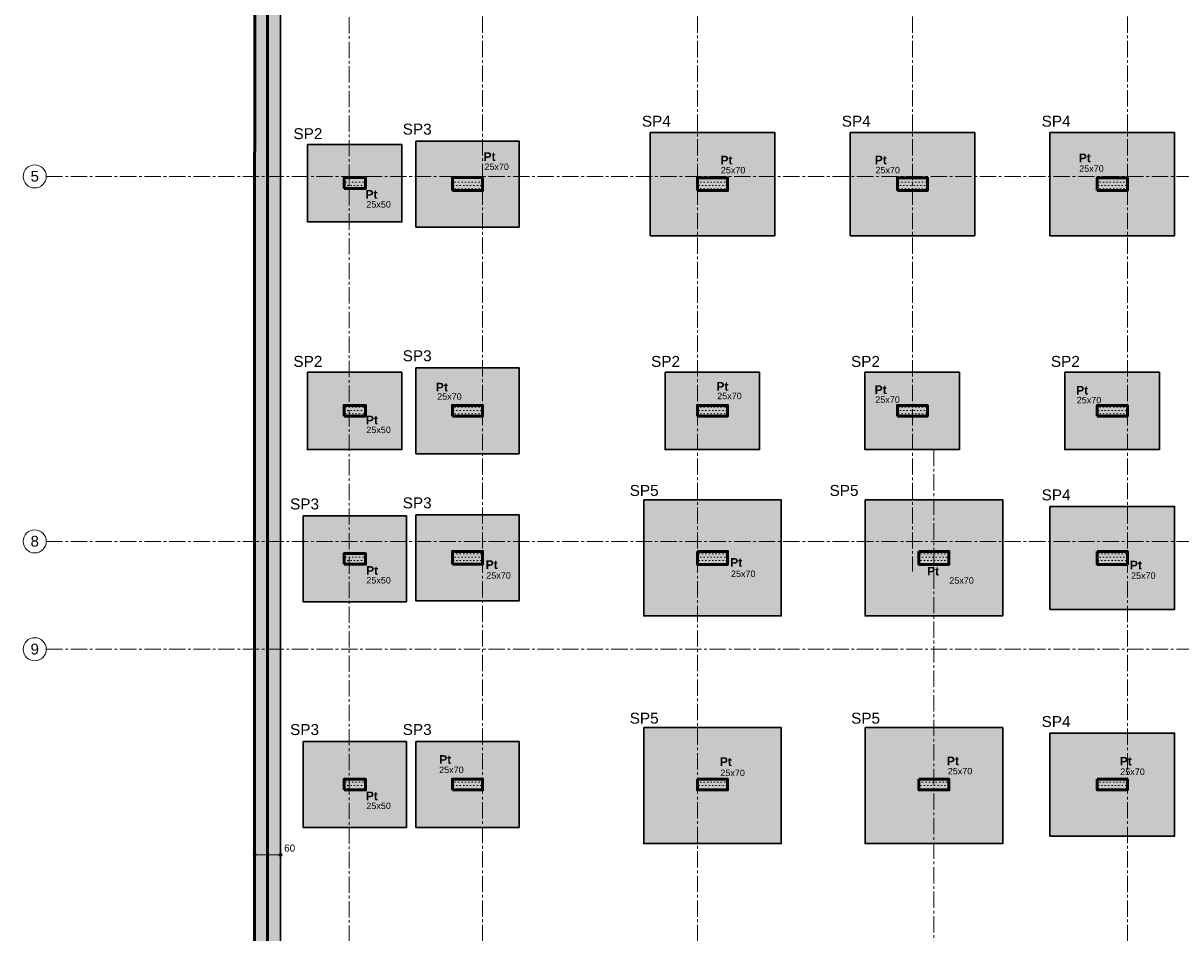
# Model space of a CAD drawing. Header units: millimetres. Extents: x -6159 to 201309, y -25780 to 10326.
# Tile 4 of 128: x -5736 to -3043, y -8891 to -6774. Entities that reach past the tile are written whole.
import ezdxf

# ---------------------------------------------------------------- set-up
doc = ezdxf.new("R2010")
doc.units = ezdxf.units.MM
doc.header["$PDMODE"] = 34
doc.header["$PDSIZE"] = 5
doc.linetypes.add('Axes', pattern=[28.575, 19.05, -3.175, 3.175, -3.175])
doc.linetypes.add('Caché', pattern=[9.525, 6.35, -3.175])
doc.layers.get('DEFPOINTS').update_dxf_attribs({"color": 251})
for name, color, linetype, lineweight in [('A-Kube-Axes', 6, 'Axes', 18), ('A-Kube-Cotations', 7, 'Continuous', 9), ('A-Kube-Textes', 3, 'Continuous', 30), ('K_6_B2- Semelle ponctuelle (SP)', 3, 'Continuous', 30), ('K_6_B3 - Semelle Filante (SF)', 3, 'Continuous', 30), ('S-Kube-Hachure-Impact', 4, 'Caché', 20), ('S-Kube-Stucture coupée', 1, 'Continuous', 50)]:
    doc.layers.add(name, color=color, linetype=linetype, lineweight=lineweight)
doc.layers.add('S-Kube-Pochage coupé', color=252, linetype='Continuous', transparency=0.5)
doc.layers.add('S-Kube-Pochage vu', color=254, linetype='Continuous', transparency=0.5)
doc.styles.add('Arial', font='arial.ttf')
doc.dimstyles.new('75e', dxfattribs={"dimscale": 7.5, "dimtxt": 2.2, "dimasz": 0.15, "dimexe": 2, "dimexo": 3, "dimgap": 0.5, "dimtad": 1, "dimdec": 1, "dimrnd": 0.5, "dimzin": 12, "dimdsep": 46, "dimtxsty": 'Arial', "dimblk1": 'ROND30', "dimblk2": 'ROND30', "dimsah": 1, "dimcen": 1.5, "dimclrd": 256, "dimclre": 256, "dimclrt": 256, "dimadec": 3, "dimazin": 3, "dimtfac": 1, "dimtdec": 1, "dimtmove": 0, "dimatfit": 0, "dimldrblk": 'ROND30', "dimfxl": 5, "dimfxlon": 1, "dimtolj": 1, "dimtzin": 4, "dimlwd": -1, "dimlwe": -1, "dimarcsym": 0})

# ---------------------------------------------------------------- blocks, each defined once
blk = doc.blocks.new('240014 - AXES S-2  S-1')
at = {"layer": 'A-Kube-Axes', "ltscale": 2}
for points in [[(21425.9, -4701.1), (21425.9, -12922.7)], [(21925.9, -4701.1), (21925.9, -12922.7)], [(22425.9, -4701.1), (22425.9, -8050.5)], [(22925.9, -4701.1), (22925.9, -12922.7)], [(21115.9, -4817.1), (21115.9, -12922.7)], [(20411, -7130.9), (26176.2, -7130.9)], [(22475.9, -7766.8), (22475.9, -12922.7)], [(20411, -7980.4), (26176.2, -7980.4)], [(20411, -8231.4), (26176.2, -8231.4)]]:
    blk.add_lwpolyline(points, dxfattribs=at)
at = {"layer": 'A-Kube-Axes', "linetype": 'Continuous'}
for centre in [(20384.1, -7130.9), (20384.1, -7980.4), (20384.1, -8231.4)]:
    blk.add_circle(centre, 26.9, dxfattribs=at)
at = {"layer": 'A-Kube-Axes', "char_height": 25, "attachment_point": 5, "style": 'Arial'}
for s, insert in [('5', (20384.2, -7130.7)), ('8', (20384.2, -7980.2)), ('9', (20384.2, -8231.2))]:
    blk.add_mtext(s, dxfattribs=dict(at, insert=insert))
blk = doc.blocks.new('ROND30')
blk.add_line((0, 0), (21.6, 0))
for radius in [3.28, 2.67, 2.07, 1.62, 1.02, 0.412]:
    blk.add_circle((0, 0), radius)
blk = doc.blocks.new('*D97')
at = {"layer": 'A-Kube-Cotations', "transparency": 16777216}
for p, q in [((-5198.2, -8709.8), (-5199.4, -8709.8)), ((-5197.1, -8709.8), (-5197.1, -8724.8)), ((-5197.1, -8709.8), (-5137.1, -8709.8)), ((-5137.1, -8709.8), (-5137.1, -8724.8)), ((-5136, -8709.8), (-5134.9, -8709.8))]:
    blk.add_line(p, q, dxfattribs=at)
at = {"layer": 'DEFPOINTS', "color": 0, "transparency": 16777216}
for p in [(-5197.1, -8695.7), (-5137.1, -8695.7), (-5137.1, -8709.8)]:
    blk.add_point(p, dxfattribs=at)
at = {"layer": 'A-Kube-Cotations', "transparency": 16777216, "xscale": 1.125, "yscale": 1.125, "zscale": 1.125}
blk.add_blockref('ROND30', (-5197.1, -8709.8), dxfattribs=at)
at = {"layer": 'A-Kube-Cotations', "transparency": 16777216, "xscale": 1.125, "yscale": 1.125, "zscale": 1.125, "rotation": 180}
blk.add_blockref('ROND30', (-5137.1, -8709.8), dxfattribs=at)
at = {"layer": 'A-Kube-Cotations', "transparency": 16777216, "insert": (-5115.8, -8694), "char_height": 16.5, "attachment_point": 5, "style": 'Arial'}
blk.add_mtext('\\A1;60', dxfattribs=at)
blk = doc.blocks.new('A$C1b4f906e')
h = blk.add_hatch()
h.set_pattern_fill('DOTS', color=256, scale=5)
h.paths.add_polyline_path([(5050, -4017.1), (5050, -3634.4), (4029.5, -3634.4), (4029.5, -3614.4), (5050, -3614.4), (5050, -1059.8), (4550, -1059.8), (4549.5, -3169.9), (4529.5, -3169.9), (4530, -1540.1), (4280, -1539.4), (4280, -1039.8), (4300, -1039.8), (4300, -1302.3), (4530, -1302.3), (4530, -1039.8), (5050, -1039.9), (5050, -30), (530, -30), (530, -399.3), (510, -399.3), (510, -30), (30, -30), (30, -510), (510, -510), (510, -500.3), (530, -500.3), (530, -530), (30, -530), (30, -4017.1), (0, -4017.1), (0, 0), (5080, 0), (5080, -4017.1)])
h.paths.add_polyline_path([(4300, -1322.3), (4530, -1322.3), (4530, -1519.8), (4300, -1519.8)], flags=16)
h = blk.add_hatch()
h.set_pattern_fill('DOTS', color=256, scale=5)
h.paths.add_polyline_path([(208, -2094.6), (258, -2094.6), (258, -2069.6), (208, -2069.6)])
h = blk.add_hatch()
h.set_pattern_fill('DOTS', color=256, scale=5)
h.paths.add_polyline_path([(460, -2099.6), (530, -2099.6), (530, -2069.6), (460, -2069.6)])
h = blk.add_hatch()
h.set_pattern_fill('DOTS', color=256, scale=5)
h.paths.add_polyline_path([(1030, -2099.8), (1100, -2099.8), (1100, -2069.8), (1030, -2069.8)])
h = blk.add_hatch()
h.set_pattern_fill('DOTS', color=256, scale=5)
h.paths.add_polyline_path([(1495, -2099.8), (1565, -2099.8), (1565, -2069.8), (1495, -2069.8)])
h = blk.add_hatch()
h.set_pattern_fill('DOTS', color=256, scale=5)
h.paths.add_polyline_path([(1960, -2099.8), (2030, -2099.8), (2030, -2069.8), (1960, -2069.8)])
h = blk.add_hatch()
h.set_pattern_fill('DOTS', color=256, scale=5)
h.paths.add_polyline_path([(207.9, -2624.6), (257.9, -2624.6), (257.9, -2599.6), (207.9, -2599.6)])
h = blk.add_hatch()
h.set_pattern_fill('DOTS', color=256, scale=5)
h.paths.add_polyline_path([(460, -2624.6), (530, -2624.6), (530, -2599.6), (460, -2599.6)])
h = blk.add_hatch()
h.set_pattern_fill('DOTS', color=256, scale=5)
h.paths.add_polyline_path([(1030, -2624.7), (1100, -2624.7), (1100, -2599.7), (1030, -2599.7)])
h = blk.add_hatch()
h.set_pattern_fill('DOTS', color=256, scale=5)
h.paths.add_polyline_path([(1495, -2624.7), (1565, -2624.7), (1565, -2599.7), (1495, -2599.7)])
h = blk.add_hatch()
h.set_pattern_fill('DOTS', color=256, scale=5)
h.paths.add_polyline_path([(1960, -2624.7), (2030, -2624.7), (2030, -2599.7), (1960, -2599.7)])
h = blk.add_hatch()
h.set_pattern_fill('DOTS', color=256, scale=5)
h.paths.add_polyline_path([(208, -2969.6), (258, -2969.6), (258, -2944.6), (208, -2944.6)])
h = blk.add_hatch()
h.set_pattern_fill('DOTS', color=256, scale=5)
h.paths.add_polyline_path([(460, -2969.6), (530, -2969.6), (530, -2939.6), (460, -2939.6)])
h = blk.add_hatch()
h.set_pattern_fill('DOTS', color=256, scale=5)
h.paths.add_polyline_path([(1030, -2939.7), (1100, -2939.7), (1100, -2969.7), (1030, -2969.7)])
h = blk.add_hatch()
h.set_pattern_fill('DOTS', color=256, scale=5)
h.paths.add_polyline_path([(1545, -2939.7), (1615, -2939.7), (1615, -2969.7), (1545, -2969.7)])
h = blk.add_hatch()
h.set_pattern_fill('DOTS', color=256, scale=5)
h.paths.add_polyline_path([(1960, -2939.7), (2030, -2939.7), (2030, -2969.7), (1960, -2969.7)])
h = blk.add_hatch()
h.set_pattern_fill('DOTS', color=256, scale=5)
h.paths.add_polyline_path([(208, -3494.6), (258, -3494.6), (258, -3469.6), (208, -3469.6)])
h = blk.add_hatch()
h.set_pattern_fill('DOTS', color=256, scale=5)
h.paths.add_polyline_path([(460, -3494.6), (530, -3494.6), (530, -3469.6), (460, -3469.6)])
h = blk.add_hatch()
h.set_pattern_fill('DOTS', color=256, scale=5)
h.paths.add_polyline_path([(1030, -3469.7), (1100, -3469.7), (1100, -3494.7), (1030, -3494.7)])
h = blk.add_hatch()
h.set_pattern_fill('DOTS', color=256, scale=5)
h.paths.add_polyline_path([(1545, -3469.7), (1615, -3469.7), (1615, -3494.7), (1545, -3494.7)])
h = blk.add_hatch()
h.set_pattern_fill('DOTS', color=256, scale=5)
h.paths.add_polyline_path([(1960, -3469.7), (2030, -3469.7), (2030, -3494.7), (1960, -3494.7)])
at = {"ltscale": 3}
for points in [[(5050, -30), (530, -30), (530, -399.3), (510, -399.3), (510, -30), (30, -30), (30, -510), (510, -510), (510, -500.3), (530, -500.3), (530, -530), (30, -530), (30, -4017.1)], [(0, -4017.1), (0, 0), (5080, 0), (5080, -4017.1)]]:
    blk.add_lwpolyline(points, dxfattribs=at)
for points in [[(208, -2094.6), (258, -2094.6), (258, -2069.6), (208, -2069.6)], [(460, -2099.6), (530, -2099.6), (530, -2069.6), (460, -2069.6)], [(1030, -2099.8), (1100, -2099.8), (1100, -2069.8), (1030, -2069.8)], [(1495, -2099.8), (1565, -2099.8), (1565, -2069.8), (1495, -2069.8)], [(1960, -2099.8), (2030, -2099.8), (2030, -2069.8), (1960, -2069.8)], [(207.9, -2624.6), (257.9, -2624.6), (257.9, -2599.6), (207.9, -2599.6)], [(460, -2624.6), (530, -2624.6), (530, -2599.6), (460, -2599.6)], [(1030, -2624.7), (1100, -2624.7), (1100, -2599.7), (1030, -2599.7)], [(1495, -2624.7), (1565, -2624.7), (1565, -2599.7), (1495, -2599.7)], [(1960, -2624.7), (2030, -2624.7), (2030, -2599.7), (1960, -2599.7)], [(208, -2969.6), (258, -2969.6), (258, -2944.6), (208, -2944.6)], [(460, -2969.6), (530, -2969.6), (530, -2939.6), (460, -2939.6)], [(1030, -2939.7), (1100, -2939.7), (1100, -2969.7), (1030, -2969.7)], [(1545, -2939.7), (1615, -2939.7), (1615, -2969.7), (1545, -2969.7)], [(1960, -2939.7), (2030, -2939.7), (2030, -2969.7), (1960, -2969.7)], [(208, -3494.6), (258, -3494.6), (258, -3469.6), (208, -3469.6)], [(460, -3494.6), (530, -3494.6), (530, -3469.6), (460, -3469.6)], [(1030, -3469.7), (1100, -3469.7), (1100, -3494.7), (1030, -3494.7)], [(1545, -3469.7), (1615, -3469.7), (1615, -3494.7), (1545, -3494.7)], [(1960, -3469.7), (2030, -3469.7), (2030, -3494.7), (1960, -3494.7)]]:
    blk.add_lwpolyline(points, close=True, dxfattribs=at)

msp = doc.modelspace()

# ---------------------------------------------------------------- hatches: boundary and pattern name
at = {"layer": 'S-Kube-Pochage coupé'}
h = msp.add_hatch(color=256, dxfattribs=at)
h.dxf.hatch_style = 1
h.paths.add_polyline_path([(-5167.123, -5593.982), (-5197.123, -5593.982), (-5197.123, -9090.067), (-5167.123, -9090.067)])
h = msp.add_hatch(color=256, dxfattribs=at)
h.dxf.hatch_style = 1
h.paths.add_polyline_path([(-4939.123, -7133.571), (-4989.123, -7133.571), (-4989.123, -7158.571), (-4939.123, -7158.571)])
h = msp.add_hatch(color=256, dxfattribs=at)
h.dxf.hatch_style = 1
h.paths.add_polyline_path([(-4667.123, -7133.571), (-4737.123, -7133.571), (-4737.123, -7163.571), (-4667.123, -7163.571)])
h = msp.add_hatch(color=256, dxfattribs=at)
h.dxf.hatch_style = 1
h.paths.add_polyline_path([(-4097.123, -7133.782), (-4167.123, -7133.782), (-4167.123, -7163.782), (-4097.123, -7163.782)])
h = msp.add_hatch(color=256, dxfattribs=at)
h.dxf.hatch_style = 1
h.paths.add_polyline_path([(-3632.123, -7133.782), (-3702.123, -7133.782), (-3702.123, -7163.782), (-3632.123, -7163.782)])
h = msp.add_hatch(color=256, dxfattribs=at)
h.dxf.hatch_style = 1
h.paths.add_polyline_path([(-3167.123, -7133.782), (-3237.123, -7133.782), (-3237.123, -7163.782), (-3167.123, -7163.782)])
h = msp.add_hatch(color=256, dxfattribs=at)
h.dxf.hatch_style = 1
h.paths.add_polyline_path([(-4939.204, -7663.571), (-4989.204, -7663.571), (-4989.204, -7688.571), (-4939.204, -7688.571)])
h = msp.add_hatch(color=256, dxfattribs=at)
h.dxf.hatch_style = 1
h.paths.add_polyline_path([(-4667.123, -7663.571), (-4737.123, -7663.571), (-4737.123, -7688.571), (-4667.123, -7688.571)])
h = msp.add_hatch(color=256, dxfattribs=at)
h.dxf.hatch_style = 1
h.paths.add_polyline_path([(-4097.123, -7663.681), (-4167.123, -7663.681), (-4167.123, -7688.681), (-4097.123, -7688.681)])
h = msp.add_hatch(color=256, dxfattribs=at)
h.dxf.hatch_style = 1
h.paths.add_polyline_path([(-3632.123, -7663.681), (-3702.123, -7663.681), (-3702.123, -7688.681), (-3632.123, -7688.681)])
h = msp.add_hatch(color=256, dxfattribs=at)
h.dxf.hatch_style = 1
h.paths.add_polyline_path([(-3167.123, -7663.681), (-3237.123, -7663.681), (-3237.123, -7688.681), (-3167.123, -7688.681)])
h = msp.add_hatch(color=256, dxfattribs=at)
h.dxf.hatch_style = 1
h.paths.add_polyline_path([(-4939.117, -8008.552), (-4989.117, -8008.552), (-4989.117, -8033.552), (-4939.117, -8033.552)])
h = msp.add_hatch(color=256, dxfattribs=at)
h.dxf.hatch_style = 1
h.paths.add_polyline_path([(-4667.135, -8003.552), (-4737.135, -8003.552), (-4737.135, -8033.552), (-4667.135, -8033.552)])
h = msp.add_hatch(color=256, dxfattribs=at)
h.dxf.hatch_style = 1
h.paths.add_polyline_path([(-4097.123, -8003.681), (-4167.123, -8003.681), (-4167.123, -8033.681), (-4097.123, -8033.681)])
h = msp.add_hatch(color=256, dxfattribs=at)
h.dxf.hatch_style = 1
h.paths.add_polyline_path([(-3582.123, -8003.681), (-3652.123, -8003.681), (-3652.123, -8033.681), (-3582.123, -8033.681)])
h = msp.add_hatch(color=256, dxfattribs=at)
h.dxf.hatch_style = 1
h.paths.add_polyline_path([(-3167.123, -8003.681), (-3237.123, -8003.681), (-3237.123, -8033.681), (-3167.123, -8033.681)])
h = msp.add_hatch(color=256, dxfattribs=at)
h.dxf.hatch_style = 1
h.paths.add_polyline_path([(-4939.117, -8533.608), (-4989.117, -8533.608), (-4989.117, -8558.608), (-4939.117, -8558.608)])
h = msp.add_hatch(color=256, dxfattribs=at)
h.dxf.hatch_style = 1
h.paths.add_polyline_path([(-4667.135, -8533.552), (-4737.135, -8533.552), (-4737.135, -8558.552), (-4667.135, -8558.552)])
h = msp.add_hatch(color=256, dxfattribs=at)
h.dxf.hatch_style = 1
h.paths.add_polyline_path([(-4097.123, -8533.681), (-4167.123, -8533.681), (-4167.123, -8558.681), (-4097.123, -8558.681)])
h = msp.add_hatch(color=256, dxfattribs=at)
h.dxf.hatch_style = 1
h.paths.add_polyline_path([(-3582.123, -8533.681), (-3652.123, -8533.681), (-3652.123, -8558.681), (-3582.123, -8558.681)])
h = msp.add_hatch(color=256, dxfattribs=at)
h.dxf.hatch_style = 1
h.paths.add_polyline_path([(-3167.123, -8533.681), (-3237.123, -8533.681), (-3237.123, -8558.681), (-3167.123, -8558.681)])
at = {"layer": 'S-Kube-Pochage vu'}
h = msp.add_hatch(color=256, dxfattribs=at)
h.dxf.hatch_style = 1
h.paths.add_polyline_path([(-5137.123, -5593.982), (-5167.123, -5593.982), (-5167.123, -10222.011), (-5137.123, -10222.011)])
h = msp.add_hatch(color=256, dxfattribs=at)
h.dxf.hatch_style = 1
h.paths.add_polyline_path([(-3987.123, -7028.782), (-4277.123, -7028.782), (-4277.123, -7268.782), (-3987.123, -7268.782)])
h.paths.add_polyline_path([(-4167.123, -7163.782), (-4167.123, -7133.782), (-4097.123, -7133.782), (-4097.123, -7163.782)], flags=16)
h = msp.add_hatch(color=256, dxfattribs=at)
h.dxf.hatch_style = 1
h.paths.add_polyline_path([(-3522.123, -7028.782), (-3812.123, -7028.782), (-3812.123, -7268.782), (-3522.123, -7268.782)])
h.paths.add_polyline_path([(-3702.123, -7163.782), (-3702.123, -7133.782), (-3632.123, -7133.782), (-3632.123, -7163.782)], flags=16)
h = msp.add_hatch(color=256, dxfattribs=at)
h.dxf.hatch_style = 1
h.paths.add_polyline_path([(-3057.123, -7028.782), (-3347.123, -7028.782), (-3347.123, -7268.782), (-3057.123, -7268.782)])
h.paths.add_polyline_path([(-3237.123, -7133.782), (-3167.123, -7133.782), (-3167.123, -7163.782), (-3237.123, -7163.782)], flags=16)
h = msp.add_hatch(color=256, dxfattribs=at)
h.dxf.hatch_style = 1
h.paths.add_polyline_path([(-4582.123, -7048.571), (-4822.123, -7048.571), (-4822.123, -7248.571), (-4582.123, -7248.571)])
h.paths.add_polyline_path([(-4737.123, -7163.571), (-4737.123, -7133.571), (-4667.123, -7133.571), (-4667.123, -7163.571)], flags=16)
h = msp.add_hatch(color=256, dxfattribs=at)
h.dxf.hatch_style = 1
h.paths.add_polyline_path([(-4854.58, -7056.527), (-5074.58, -7056.527), (-5074.58, -7236.527), (-4854.58, -7236.527)])
h.paths.add_polyline_path([(-4989.123, -7158.571), (-4989.123, -7133.571), (-4939.123, -7133.571), (-4939.123, -7158.571)], flags=16)
h = msp.add_hatch(color=256, dxfattribs=at)
h.dxf.hatch_style = 1
h.paths.add_polyline_path([(-4854.66, -7586.527), (-5074.66, -7586.527), (-5074.66, -7766.527), (-4854.66, -7766.527)])
h.paths.add_polyline_path([(-4989.204, -7688.571), (-4989.204, -7663.571), (-4939.204, -7663.571), (-4939.204, -7688.571)], flags=16)
h = msp.add_hatch(color=256, dxfattribs=at)
h.dxf.hatch_style = 1
h.paths.add_polyline_path([(-4582.123, -7576.071), (-4822.123, -7576.071), (-4822.123, -7776.071), (-4582.123, -7776.071)])
h.paths.add_polyline_path([(-4667.123, -7663.571), (-4667.123, -7688.571), (-4737.123, -7688.571), (-4737.123, -7663.571)], flags=16)
h = msp.add_hatch(color=256, dxfattribs=at)
h.dxf.hatch_style = 1
h.paths.add_polyline_path([(-4022.58, -7586.637), (-4242.58, -7586.637), (-4242.58, -7766.637), (-4022.58, -7766.637)])
h.paths.add_polyline_path([(-4167.123, -7688.681), (-4167.123, -7663.681), (-4097.123, -7663.681), (-4097.123, -7688.681)], flags=16)
h = msp.add_hatch(color=256, dxfattribs=at)
h.dxf.hatch_style = 1
h.paths.add_polyline_path([(-3557.58, -7586.637), (-3777.58, -7586.637), (-3777.58, -7766.637), (-3557.58, -7766.637)])
h.paths.add_polyline_path([(-3632.123, -7688.681), (-3702.123, -7688.681), (-3702.123, -7663.681), (-3632.123, -7663.681)], flags=16)
h = msp.add_hatch(color=256, dxfattribs=at)
h.dxf.hatch_style = 1
h.paths.add_polyline_path([(-3092.58, -7586.637), (-3312.58, -7586.637), (-3312.58, -7766.637), (-3092.58, -7766.637)])
h.paths.add_polyline_path([(-3237.123, -7688.681), (-3237.123, -7663.681), (-3167.123, -7663.681), (-3167.123, -7688.681)], flags=16)
h = msp.add_hatch(color=256, dxfattribs=at)
h.dxf.hatch_style = 1
h.paths.add_polyline_path([(-3972.123, -7883.681), (-4292.123, -7883.681), (-4292.123, -8153.681), (-3972.123, -8153.681)])
h.paths.add_polyline_path([(-4097.123, -8033.681), (-4167.123, -8033.681), (-4167.123, -8003.681), (-4097.123, -8003.681)], flags=16)
h = msp.add_hatch(color=256, dxfattribs=at)
h.dxf.hatch_style = 1
h.paths.add_polyline_path([(-3457.123, -7883.681), (-3777.123, -7883.681), (-3777.123, -8153.681), (-3457.123, -8153.681)])
h.paths.add_polyline_path([(-3582.123, -8033.681), (-3652.123, -8033.681), (-3652.123, -8003.681), (-3582.123, -8003.681)], flags=16)
h = msp.add_hatch(color=256, dxfattribs=at)
h.dxf.hatch_style = 1
h.paths.add_polyline_path([(-3057.123, -7898.681), (-3347.123, -7898.681), (-3347.123, -8138.681), (-3057.123, -8138.681)])
h.paths.add_polyline_path([(-3237.123, -8003.681), (-3167.123, -8003.681), (-3167.123, -8033.681), (-3237.123, -8033.681)], flags=16)
h = msp.add_hatch(color=256, dxfattribs=at)
h.dxf.hatch_style = 1
h.paths.add_polyline_path([(-4844.117, -7921.052), (-5084.117, -7921.052), (-5084.117, -8121.052), (-4844.117, -8121.052)])
h.paths.add_polyline_path([(-4939.117, -8033.552), (-4989.117, -8033.552), (-4989.117, -8008.552), (-4939.117, -8008.552)], flags=16)
h = msp.add_hatch(color=256, dxfattribs=at)
h.dxf.hatch_style = 1
h.paths.add_polyline_path([(-4582.135, -7918.552), (-4822.135, -7918.552), (-4822.135, -8118.552), (-4582.135, -8118.552)])
h.paths.add_polyline_path([(-4737.135, -8033.552), (-4737.135, -8003.552), (-4667.135, -8003.552), (-4667.135, -8033.552)], flags=16)
h = msp.add_hatch(color=256, dxfattribs=at)
h.dxf.hatch_style = 1
h.paths.add_polyline_path([(-3972.123, -8413.681), (-4292.123, -8413.681), (-4292.123, -8683.681), (-3972.123, -8683.681)])
h.paths.add_polyline_path([(-4097.123, -8558.681), (-4167.123, -8558.681), (-4167.123, -8533.681), (-4097.123, -8533.681)], flags=16)
h = msp.add_hatch(color=256, dxfattribs=at)
h.dxf.hatch_style = 1
h.paths.add_polyline_path([(-3457.097, -8413.681), (-3777.097, -8413.681), (-3777.097, -8683.681), (-3457.097, -8683.681)])
h.paths.add_polyline_path([(-3652.097, -8558.681), (-3652.097, -8533.681), (-3582.097, -8533.681), (-3582.097, -8558.681)], flags=16)
h = msp.add_hatch(color=256, dxfattribs=at)
h.dxf.hatch_style = 1
h.paths.add_polyline_path([(-3057.123, -8426.181), (-3347.123, -8426.181), (-3347.123, -8666.181), (-3057.123, -8666.181)])
h.paths.add_polyline_path([(-3167.123, -8533.681), (-3167.123, -8558.681), (-3237.123, -8558.681), (-3237.123, -8533.681)], flags=16)
h = msp.add_hatch(color=256, dxfattribs=at)
h.dxf.hatch_style = 1
h.paths.add_polyline_path([(-4844.117, -8446.108), (-5084.117, -8446.108), (-5084.117, -8646.108), (-4844.117, -8646.108)])
h.paths.add_polyline_path([(-4939.117, -8533.608), (-4939.117, -8558.608), (-4989.117, -8558.608), (-4989.117, -8533.608)], flags=16)
h = msp.add_hatch(color=256, dxfattribs=at)
h.dxf.hatch_style = 1
h.paths.add_polyline_path([(-4582.135, -8446.052), (-4822.135, -8446.052), (-4822.135, -8646.052), (-4582.135, -8646.052)])
h.paths.add_polyline_path([(-4667.135, -8533.552), (-4667.135, -8558.552), (-4737.135, -8558.552), (-4737.135, -8533.552)], flags=16)

# ---------------------------------------------------------------- linework, layer by layer
at = {"layer": 'K_6_B2- Semelle ponctuelle (SP)'}
for points in [[(-4277.123, -7028.782), (-4277.123, -7268.782), (-3987.123, -7268.782), (-3987.123, -7028.782)], [(-3812.123, -7028.782), (-3812.123, -7268.782), (-3522.123, -7268.782), (-3522.123, -7028.782)], [(-3347.123, -7028.782), (-3347.123, -7268.782), (-3057.123, -7268.782), (-3057.123, -7028.782)], [(-4822.123, -7048.571), (-4822.123, -7248.571), (-4582.123, -7248.571), (-4582.123, -7048.571)], [(-5074.58, -7056.527), (-5074.58, -7236.527), (-4854.58, -7236.527), (-4854.58, -7056.527)], [(-5074.66, -7586.527), (-5074.66, -7766.527), (-4854.66, -7766.527), (-4854.66, -7586.527)], [(-4822.123, -7576.071), (-4822.123, -7776.071), (-4582.123, -7776.071), (-4582.123, -7576.071)], [(-4242.58, -7586.637), (-4242.58, -7766.637), (-4022.58, -7766.637), (-4022.58, -7586.637)], [(-3777.58, -7586.637), (-3777.58, -7766.637), (-3557.58, -7766.637), (-3557.58, -7586.637)], [(-3312.58, -7586.637), (-3312.58, -7766.637), (-3092.58, -7766.637), (-3092.58, -7586.637)], [(-4292.123, -7883.681), (-4292.123, -8153.681), (-3972.123, -8153.681), (-3972.123, -7883.681)], [(-3777.123, -7883.681), (-3777.123, -8153.681), (-3457.123, -8153.681), (-3457.123, -7883.681)], [(-3347.123, -7898.681), (-3347.123, -8138.681), (-3057.123, -8138.681), (-3057.123, -7898.681)], [(-5084.117, -7921.052), (-5084.117, -8121.052), (-4844.117, -8121.052), (-4844.117, -7921.052)], [(-4822.135, -7918.552), (-4822.135, -8118.552), (-4582.135, -8118.552), (-4582.135, -7918.552)], [(-4292.123, -8413.681), (-4292.123, -8683.681), (-3972.123, -8683.681), (-3972.123, -8413.681)], [(-3777.123, -8413.681), (-3777.123, -8683.681), (-3457.123, -8683.681), (-3457.123, -8413.681)], [(-3347.123, -8426.181), (-3347.123, -8666.181), (-3057.123, -8666.181), (-3057.123, -8426.181)], [(-5084.117, -8446.108), (-5084.117, -8646.108), (-4844.117, -8646.108), (-4844.117, -8446.108)], [(-4822.135, -8446.052), (-4822.135, -8646.052), (-4582.135, -8646.052), (-4582.135, -8446.052)]]:
    msp.add_lwpolyline(points, close=True, dxfattribs=at)
at = {"layer": 'K_6_B3 - Semelle Filante (SF)'}
for points in [[(-5197.123, -5063.982), (-117.123, -5063.982), (-117.123, -12876.239), (-777.068, -12876.239), (-4946.156, -10755.16), (-4833.41, -10533.627), (-5197.123, -10348.583), (-5197.123, -5063.982)], [(-177.123, -6138.789), (-177.123, -12816.239), (-762.682, -12816.239), (-4865.465, -10728.894), (-4752.719, -10507.36), (-5137.123, -10311.79), (-5137.123, -5123.982), (-177.123, -5123.982), (-177.123, -6088.789)]]:
    msp.add_lwpolyline(points, dxfattribs=at)
at = {"layer": 'S-Kube-Stucture coupée'}
for points in [[(-5197.218, -9081.05), (-5197.123, -5063.982), (-117.123, -5063.982), (-117.123, -8673.131), (-117.123, -9090.067)], [(-5167.218, -9081.05), (-5167.123, -5593.982), (-4667.123, -5593.982)]]:
    msp.add_lwpolyline(points, dxfattribs=at)
for points in [[(-4989.123, -7158.571), (-4939.123, -7158.571), (-4939.123, -7133.571), (-4989.123, -7133.571)], [(-4737.123, -7163.571), (-4667.123, -7163.571), (-4667.123, -7133.571), (-4737.123, -7133.571)], [(-4167.123, -7163.782), (-4097.123, -7163.782), (-4097.123, -7133.782), (-4167.123, -7133.782)], [(-3702.123, -7163.782), (-3632.123, -7163.782), (-3632.123, -7133.782), (-3702.123, -7133.782)], [(-3237.123, -7163.782), (-3167.123, -7163.782), (-3167.123, -7133.782), (-3237.123, -7133.782)], [(-4989.204, -7688.571), (-4939.204, -7688.571), (-4939.204, -7663.571), (-4989.204, -7663.571)], [(-4737.123, -7688.571), (-4667.123, -7688.571), (-4667.123, -7663.571), (-4737.123, -7663.571)], [(-4167.123, -7688.681), (-4097.123, -7688.681), (-4097.123, -7663.681), (-4167.123, -7663.681)], [(-3702.123, -7688.681), (-3632.123, -7688.681), (-3632.123, -7663.681), (-3702.123, -7663.681)], [(-3237.123, -7688.681), (-3167.123, -7688.681), (-3167.123, -7663.681), (-3237.123, -7663.681)], [(-4989.117, -8033.552), (-4939.117, -8033.552), (-4939.117, -8008.552), (-4989.117, -8008.552)], [(-4737.135, -8033.552), (-4667.135, -8033.552), (-4667.135, -8003.552), (-4737.135, -8003.552)], [(-4167.123, -8003.681), (-4097.123, -8003.681), (-4097.123, -8033.681), (-4167.123, -8033.681)], [(-3652.123, -8003.681), (-3582.123, -8003.681), (-3582.123, -8033.681), (-3652.123, -8033.681)], [(-3237.123, -8003.681), (-3167.123, -8003.681), (-3167.123, -8033.681), (-3237.123, -8033.681)], [(-4989.117, -8558.608), (-4939.117, -8558.608), (-4939.117, -8533.608), (-4989.117, -8533.608)], [(-4737.135, -8558.552), (-4667.135, -8558.552), (-4667.135, -8533.552), (-4737.135, -8533.552)], [(-4167.123, -8533.681), (-4097.123, -8533.681), (-4097.123, -8558.681), (-4167.123, -8558.681)], [(-3652.123, -8533.681), (-3582.123, -8533.681), (-3582.123, -8558.681), (-3652.123, -8558.681)], [(-3237.123, -8533.681), (-3167.123, -8533.681), (-3167.123, -8558.681), (-3237.123, -8558.681)]]:
    msp.add_lwpolyline(points, close=True, dxfattribs=at)

# ---------------------------------------------------------------- block references
at = {"layer": 'A-Kube-Axes'}
msp.add_blockref('240014 - AXES S-2  S-1', (-26093.007, 0.2), dxfattribs=at)
at = {"layer": 'S-Kube-Hachure-Impact'}
msp.add_blockref('A$C1b4f906e', (-5197.123, -5063.982), dxfattribs=at)

# ---------------------------------------------------------------- texts
at = {"layer": 'A-Kube-Textes', "style": 'Arial'}
for s, insert, char_height, attachment_point in [('SP4', (-4229.17, -7002.247), 25.5, 6), ('SP4', (-3764.17, -7002.247), 25.5, 6), ('SP4', (-3299.17, -7002.247), 25.5, 6), ('SP2', (-5039.683, -7031.364), 25.5, 6), ('SP3', (-4785.49, -7020.762), 25.5, 6), ('{\\fArial|b1|i0|c0|p34;Pt}', (-4636.805, -7084.648), 20, 6), ('{\\fArial|b1|i0|c0|p34;Pt}', (-3726.64, -7092.483), 20, 6), ('{\\fArial|b1|i0|c0|p34;Pt}', (-3252.038, -7087.707), 20, 6), ('25x70', (-4662.852, -7108.31), 15, 4), ('25x70', (-4112.806, -7116.134), 15, 4), ('{\\fArial|b1|i0|c0|p34;Pt}', (-4085.618, -7092.814), 20, 6), ('25x70', (-3753.217, -7115.996), 15, 4), ('25x70', (-3279.177, -7112.528), 15, 4), ('{\\fArial|b1|i0|c0|p34;Pt}', (-4911.405, -7172.511), 20, 6), ('25x50', (-4937.431, -7195.767), 15, 4), ('SP3', (-4785.49, -7548.262), 25.5, 6), ('SP2', (-5039.763, -7561.364), 25.5, 6), ('SP2', (-4207.683, -7561.474), 25.5, 6), ('SP2', (-3742.683, -7561.474), 25.5, 6), ('SP2', (-3277.683, -7561.474), 25.5, 6), ('{\\fArial|b1|i0|c0|p34;Pt}', (-4747.628, -7621.212), 20, 6), ('{\\fArial|b1|i0|c0|p34;Pt}', (-4095.045, -7619.366), 20, 6), ('{\\fArial|b1|i0|c0|p34;Pt}', (-3727.01, -7627.158), 20, 6), ('{\\fArial|b1|i0|c0|p34;Pt}', (-3258.153, -7628.452), 20, 6), ('25x70', (-4772.716, -7643.13), 15, 4), ('25x70', (-4121.251, -7641.804), 15, 4), ('25x70', (-3753.547, -7650.184), 15, 4), ('25x70', (-3284.737, -7651.45), 15, 4), ('{\\fArial|b1|i0|c0|p34;Pt}', (-4910.395, -7697.73), 20, 6), ('25x50', (-4937.511, -7720.767), 15, 4), ('SP5', (-4257.46, -7861.779), 25.5, 6), ('SP5', (-3792.46, -7861.779), 25.5, 6), ('SP4', (-3299.17, -7872.145), 25.5, 6), ('SP3', (-5047.484, -7893.242), 25.5, 6), ('SP3', (-4785.502, -7890.742), 25.5, 6), ('{\\fArial|b1|i0|c0|p34;Pt}', (-4631.91, -8034.293), 20, 6), ('{\\fArial|b1|i0|c0|p34;Pt}', (-4062.927, -8029.213), 20, 6), ('{\\fArial|b1|i0|c0|p34;Pt}', (-3133.214, -8035.325), 20, 6), ('{\\fArial|b1|i0|c0|p34;Pt}', (-4909.919, -8047.945), 20, 6), ('25x70', (-4658.366, -8059.402), 15, 4), ('25x70', (-4089.207, -8055.625), 15, 4), ('{\\fArial|b1|i0|c0|p34;Pt}', (-3605.165, -8049.526), 20, 6), ('25x70', (-3158.505, -8059.91), 15, 4), ('25x50', (-4937.425, -8070.748), 15, 4), ('25x70', (-3581.278, -8071.151), 15, 4), ('SP5', (-4257.46, -8391.779), 25.5, 6), ('SP5', (-3742.46, -8391.779), 25.5, 6), ('SP3', (-5047.484, -8418.299), 25.5, 6), ('SP3', (-4785.502, -8418.242), 25.5, 6), ('SP4', (-3299.17, -8399.645), 25.5, 6), ('{\\fArial|b1|i0|c0|p34;Pt}', (-4739.951, -8487.856), 20, 6), ('{\\fArial|b1|i0|c0|p34;Pt}', (-4087.084, -8493.04), 20, 6), ('{\\fArial|b1|i0|c0|p34;Pt}', (-3558.896, -8491.32), 20, 6), ('{\\fArial|b1|i0|c0|p34;Pt}', (-3156.932, -8491.745), 20, 6), ('25x70', (-4768.107, -8512.01), 15, 4), ('25x70', (-4113.865, -8519.051), 15, 4), ('25x70', (-3584.819, -8515.012), 15, 4), ('25x70', (-3183.628, -8516.352), 15, 4), ('{\\fArial|b1|i0|c0|p34;Pt}', (-4910.6, -8572.748), 20, 6), ('25x50', (-4937.425, -8595.804), 15, 4)]:
    msp.add_mtext(s, dxfattribs=dict(at, insert=insert, char_height=char_height, attachment_point=attachment_point))

# ---------------------------------------------------------------- dimensions: what is measured, and where the dimension line sits
at = {"layer": 'A-Kube-Cotations'}
dim = msp.add_linear_dim(base=(-5137.123, -8709.825), p1=(-5197.123, -8695.723), p2=(-5137.123, -8695.723), dimstyle='75e', override={"dimtmove": 2}, dxfattribs=at)
dim.commit()
dim.dimension.update_dxf_attribs({"geometry": '*D97', "text_midpoint": (-5115.763, -8693.962), "dimtype": 160})

doc.saveas('drawing.dxf')
